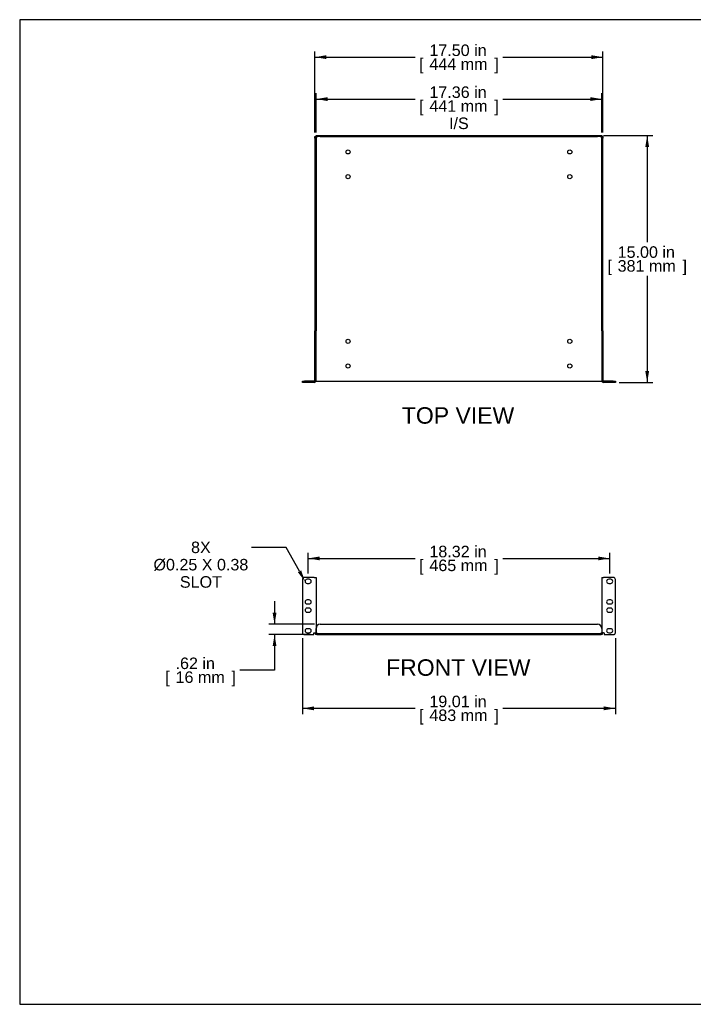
# Model space of a CAD drawing. Header units: inches. Extents: x 0 to 80.9, y 0 to 59.8.
# Tile 1 of 14: x 0 to 40.9, y 0 to 59.8. Entities that reach past the tile are written whole.
import ezdxf
from ezdxf import colors
from ezdxf.entities.mleader import LeaderData, LeaderLine
from ezdxf.enums import TextEntityAlignment as Align
from ezdxf.math import Vec2, Vec3

# ---------------------------------------------------------------- set-up
doc = ezdxf.new("R2010")
doc.units = ezdxf.units.IN
doc.header["$MEASUREMENT"] = 0
doc.layers.add('COM56024-1', color=7, linetype='Continuous')
doc.layers.add('Default', color=7, linetype='Continuous')
doc.styles.add('SEACAD_Arial', font='arial.ttf')
doc.dimstyles.new('WEB', dxfattribs={"dimtxt": 0.7, "dimasz": 0.7, "dimexe": 0.35, "dimexo": 0.35, "dimgap": 0.35, "dimtad": 0, "dimtih": 1, "dimtoh": 1, "dimzin": 4, "dimdsep": 46, "dimtxsty": 'SEACAD_Arial', "dimblk1": '_SE_FILLED', "dimblk2": '_SE_FILLED', "dimsah": 1, "dimcen": 0.35, "dimadec": 0, "dimazin": 0, "dimtfac": 1, "dimtdec": 0, "dimtofl": 0, "dimtmove": 0, "dimatfit": 3, "dimfxl": 1, "dimtolj": 1, "dimtzin": 4, "dimarcsym": 0})

# ---------------------------------------------------------------- blocks, each defined once
blk = doc.blocks.new('SE2')
at = {"layer": 'COM56024-1', "color": 7, "linetype": 'Continuous'}
for p, q in [((17.181, 25.79), (17.181, 22.572)), ((17.898, 25.915), (17.306, 25.915)), ((17.587, 25.806), (17.462, 25.806)), ((17.898, 25.915), (18.006, 25.915)), ((18.006, 25.915), (18.006, 22.555)), ((35.362, 25.915), (35.47, 25.915)), ((35.362, 25.915), (35.362, 22.555)), ((36.062, 25.915), (35.47, 25.915)), ((35.907, 25.806), (35.782, 25.806)), ((36.187, 22.572), (36.187, 25.79)), ((17.462, 25.556), (17.587, 25.556)), ((35.782, 25.556), (35.907, 25.556)), ((17.587, 24.556), (17.462, 24.556)), ((35.907, 24.556), (35.782, 24.556)), ((17.462, 24.306), (17.587, 24.306)), ((17.587, 24.056), (17.462, 24.056)), ((35.782, 24.306), (35.907, 24.306)), ((35.907, 24.056), (35.782, 24.056)), ((17.462, 23.806), (17.587, 23.806)), ((35.782, 23.806), (35.907, 23.806)), ((17.587, 22.806), (17.462, 22.806)), ((18.006, 22.564), (18.006, 22.822)), ((18.256, 23.072), (35.112, 23.072)), ((35.362, 22.822), (35.362, 22.564)), ((35.907, 22.806), (35.782, 22.806)), ((17.306, 22.447), (17.864, 22.447)), ((17.462, 22.556), (17.587, 22.556)), ((17.864, 22.555), (17.898, 22.555)), ((17.864, 22.447), (17.864, 22.555)), ((17.898, 22.555), (18.006, 22.555)), ((17.934, 22.555), (18.006, 22.555)), ((17.934, 22.555), (17.934, 22.555)), ((18.006, 22.555), (18.006, 22.555)), ((18.042, 22.519), (35.326, 22.519)), ((18.042, 22.447), (35.326, 22.447)), ((35.434, 22.555), (35.362, 22.555)), ((35.47, 22.555), (35.362, 22.555)), ((35.362, 22.555), (35.362, 22.555)), ((35.434, 22.555), (35.434, 22.555)), ((35.47, 22.555), (35.504, 22.555)), ((35.504, 22.555), (35.504, 22.447)), ((35.504, 22.447), (36.062, 22.447)), ((35.782, 22.556), (35.907, 22.556))]:
    blk.add_line(p, q, dxfattribs=at)
for centre, radius, start, end in [((17.306, 25.79), 0.125, 90, 180), ((17.462, 25.681), 0.125, 90, 270), ((17.587, 25.681), 0.125, 270, 90), ((35.782, 25.681), 0.125, 90, 270), ((35.907, 25.681), 0.125, 270, 90), ((36.062, 25.79), 0.125, 0, 90), ((17.462, 24.431), 0.125, 90, 270), ((17.587, 24.431), 0.125, 270, 90), ((35.782, 24.431), 0.125, 90, 270), ((35.907, 24.431), 0.125, 270, 90), ((17.462, 23.931), 0.125, 90, 270), ((17.587, 23.931), 0.125, 270, 90), ((35.782, 23.931), 0.125, 90, 270), ((35.907, 23.931), 0.125, 270, 90), ((17.462, 22.681), 0.125, 90, 270), ((17.587, 22.681), 0.125, 270, 90), ((18.256, 22.822), 0.25, 90, 180), ((35.112, 22.822), 0.25, 0, 90), ((35.782, 22.681), 0.125, 90, 270), ((35.907, 22.681), 0.125, 270, 90), ((17.306, 22.572), 0.125, 180, 270), ((18.042, 22.555), 0.108, 180, 270), ((17.997, 22.51), 0.055, 55.83882, 79.95932), ((18.042, 22.555), 0.036, 180, 270), ((18.042, 22.555), 0.0358, 261.84519, 270), ((35.326, 22.555), 0.036, 270, 0), ((35.326, 22.555), 0.108, 270, 0), ((35.326, 22.555), 0.0358, 270, 278.15481), ((35.372, 22.51), 0.055, 100.04068, 124.16118), ((36.062, 22.572), 0.125, 270, 0)]:
    blk.add_arc(centre, radius, start, end, dxfattribs=at)
for points, knots in [([(18.028, 22.555), (18.033, 22.553), (18.038, 22.55), (18.046, 22.543), (18.05, 22.538), (18.052, 22.532), (18.052, 22.529), (18.051, 22.526), (18.05, 22.524), (18.046, 22.521), (18.042, 22.52), (18.037, 22.519)], [0, 0, 0, 0, 0.25, 0.25, 0.5, 0.5, 0.625, 0.625, 0.75, 0.75, 1, 1, 1, 1]), ([(18.028, 22.555), (18.032, 22.549), (18.036, 22.543), (18.041, 22.532), (18.043, 22.526), (18.045, 22.521)], [0, 0, 0, 0, 0.125, 0.125, 0.2298274, 0.2298274, 0.2298274, 0.2298274]), ([(35.331, 22.519), (35.327, 22.52), (35.322, 22.521), (35.318, 22.524), (35.317, 22.526), (35.317, 22.529), (35.317, 22.531), (35.318, 22.536), (35.319, 22.538), (35.323, 22.542), (35.324, 22.544), (35.331, 22.55), (35.336, 22.553), (35.341, 22.555)], [0, 0, 0, 0, 0.25, 0.25, 0.375, 0.375, 0.5, 0.5, 0.625, 0.625, 0.75, 0.75, 1, 1, 1, 1])]:
    blk.add_open_spline(points, degree=3, knots=knots, dxfattribs=at)
blk.add_open_spline([(35.324, 22.521), (35.328, 22.533), (35.333, 22.545), (35.341, 22.555)], degree=3, dxfattribs=at)
blk = doc.blocks.new('SE3')
at = {"layer": 'COM56024-1', "color": 7, "linetype": 'Continuous'}
for p, q in [((17.934, 52.682), (18.006, 52.682)), ((17.934, 52.59), (17.934, 52.682)), ((18.006, 52.754), (18.256, 52.754)), ((18.006, 52.682), (18.006, 52.754)), ((18.006, 52.682), (18.006, 52.59)), ((18.256, 52.682), (18.006, 52.682)), ((18.037, 52.651), (18.042, 52.646)), ((18.037, 52.651), (18.042, 52.646)), ((18.256, 52.754), (35.112, 52.754)), ((18.256, 52.682), (35.112, 52.682)), ((35.112, 52.754), (35.362, 52.754)), ((35.362, 52.682), (35.112, 52.682)), ((35.331, 52.651), (35.326, 52.646)), ((35.331, 52.651), (35.326, 52.646)), ((35.362, 52.754), (35.362, 52.682)), ((35.362, 52.682), (35.434, 52.682)), ((35.362, 52.59), (35.362, 52.682)), ((35.434, 52.682), (35.434, 52.59)), ((18.006, 52.59), (17.934, 52.59)), ((17.934, 52.59), (17.934, 40.901)), ((18.006, 52.59), (18.006, 40.901)), ((35.434, 52.59), (35.362, 52.59)), ((35.362, 40.901), (35.362, 52.59)), ((35.434, 40.901), (35.434, 52.59)), ((18.006, 40.901), (17.934, 40.901)), ((17.934, 37.862), (17.934, 40.901)), ((18.006, 37.862), (18.006, 40.901)), ((35.362, 40.901), (35.362, 37.862)), ((35.362, 40.901), (35.434, 40.901)), ((35.434, 40.901), (35.434, 37.862)), ((17.181, 37.754), (17.181, 37.826)), ((17.181, 37.826), (17.306, 37.826)), ((17.306, 37.754), (17.181, 37.754)), ((17.898, 37.826), (17.306, 37.826)), ((17.898, 37.754), (17.306, 37.754)), ((18, 37.826), (18.006, 37.826)), ((18.006, 37.826), (18.042, 37.826)), ((18.042, 37.826), (35.326, 37.826)), ((35.326, 37.826), (35.362, 37.826)), ((35.368, 37.826), (35.362, 37.826)), ((36.062, 37.826), (35.47, 37.826)), ((36.062, 37.754), (35.47, 37.754)), ((36.062, 37.826), (36.187, 37.826)), ((36.187, 37.754), (36.062, 37.754)), ((36.187, 37.826), (36.187, 37.754))]:
    blk.add_line(p, q, dxfattribs=at)
for centre in [(19.95, 51.754), (33.418, 51.754), (19.95, 50.254), (33.418, 50.254), (19.95, 40.254), (33.418, 40.254), (19.95, 38.754), (33.418, 38.754)]:
    blk.add_circle(centre, 0.125, dxfattribs=at)
for centre, radius, start, end in [((17.898, 37.862), 0.036, 270, 0), ((17.898, 37.862), 0.108, 270, 0), ((35.47, 37.862), 0.108, 180, 270), ((35.47, 37.862), 0.036, 180, 270)]:
    blk.add_arc(centre, radius, start, end, dxfattribs=at)
for points, knots in [([(18.037, 52.651), (18.034, 52.647), (18.03, 52.643), (18.024, 52.639), (18.021, 52.638), (18.017, 52.637), (18.015, 52.637), (18.012, 52.638), (18.01, 52.64), (18.008, 52.643), (18.008, 52.645), (18.006, 52.651), (18.006, 52.656), (18.006, 52.661)], [0, 0, 0, 0, 0.25, 0.25, 0.375, 0.375, 0.5, 0.5, 0.625, 0.625, 0.75, 0.75, 1, 1, 1, 1]), ([(18.034, 52.655), (18.028, 52.651), (18.021, 52.649), (18.013, 52.645), (18.01, 52.645), (18.008, 52.644)], [0, 0, 0, 0, 0.125, 0.125, 0.1674801, 0.1674801, 0.1674801, 0.1674801]), ([(18.028, 52.682), (18.033, 52.682), (18.038, 52.682), (18.046, 52.68), (18.05, 52.679), (18.052, 52.674), (18.052, 52.672), (18.051, 52.668), (18.05, 52.665), (18.046, 52.659), (18.042, 52.655), (18.037, 52.651)], [0, 0, 0, 0, 0.25, 0.25, 0.5, 0.5, 0.625, 0.625, 0.75, 0.75, 1, 1, 1, 1]), ([(18.045, 52.68), (18.044, 52.678), (18.043, 52.676), (18.04, 52.667), (18.037, 52.661), (18.034, 52.655)], [0.8317434, 0.8317434, 0.8317434, 0.8317434, 0.875, 0.875, 1, 1, 1, 1]), ([(35.331, 52.651), (35.327, 52.655), (35.322, 52.659), (35.318, 52.665), (35.317, 52.667), (35.317, 52.672), (35.317, 52.674), (35.318, 52.677), (35.319, 52.678), (35.323, 52.68), (35.324, 52.681), (35.331, 52.682), (35.336, 52.682), (35.341, 52.682)], [0, 0, 0, 0, 0.25, 0.25, 0.375, 0.375, 0.5, 0.5, 0.625, 0.625, 0.75, 0.75, 1, 1, 1, 1]), ([(35.335, 52.655), (35.331, 52.661), (35.328, 52.668), (35.325, 52.676), (35.324, 52.678), (35.324, 52.68)], [0, 0, 0, 0, 0.125, 0.125, 0.1674801, 0.1674801, 0.1674801, 0.1674801]), ([(35.362, 52.661), (35.362, 52.656), (35.362, 52.651), (35.36, 52.643), (35.359, 52.639), (35.354, 52.637), (35.352, 52.637), (35.347, 52.638), (35.345, 52.638), (35.338, 52.643), (35.334, 52.647), (35.331, 52.651)], [0, 0, 0, 0, 0.25, 0.25, 0.5, 0.5, 0.625, 0.625, 0.75, 0.75, 1, 1, 1, 1]), ([(35.36, 52.644), (35.358, 52.645), (35.356, 52.645), (35.347, 52.649), (35.341, 52.651), (35.335, 52.655)], [0.8317434, 0.8317434, 0.8317434, 0.8317434, 0.875, 0.875, 1, 1, 1, 1])]:
    blk.add_open_spline(points, degree=3, knots=knots, dxfattribs=at)
blk = doc.blocks.new('DMBLK22')
at = {"layer": 'Default', "linetype": 'Continuous', "transparency": 16777216}
for points in [[(38.239, 52.054), (38.122, 52.754), (38.005, 52.054)], [(38.239, 38.454), (38.005, 38.454), (38.122, 37.754)]]:
    blk.add_hatch(color=7, dxfattribs=at).paths.add_polyline_path(points)
at = {"layer": 'Default', "color": 7, "linetype": 'Continuous', "transparency": 16777216}
for p, q in [((35.462, 52.754), (38.472, 52.754)), ((38.122, 52.754), (38.122, 46.269)), ((38.122, 44.239), (38.122, 37.754)), ((36.412, 37.754), (38.472, 37.754))]:
    blk.add_line(p, q, dxfattribs=at)
at = {"layer": 'Default', "color": 7, "linetype": 'Continuous', "transparency": 16777216, "style": 'SEACAD_Arial'}
for s, p in [('15.00 in', (36.326, 46.024)), ('[', (35.702, 45.184)), ('381 mm', (36.326, 45.184)), (']', (40.268, 45.184))]:
    blk.add_text(s, height=0.7, dxfattribs=at).set_placement(p, align=Align.TOP_LEFT)
blk = doc.blocks.new('_SE_FILLED')
at = {"color": 0}
blk.add_line((0, 0), (-1, 0), dxfattribs=at)
blk.add_solid([(0, 0), (-1, -0.1665), (-1, 0.1665), (0, 0)], dxfattribs=at)
blk = doc.blocks.new('DMBLK23')
at = {"layer": 'Default', "linetype": 'Continuous', "transparency": 16777216}
for points in [[(18.634, 57.625), (17.934, 57.508), (18.634, 57.392)], [(34.734, 57.625), (34.734, 57.392), (35.434, 57.508)]]:
    blk.add_hatch(color=7, dxfattribs=at).paths.add_polyline_path(points)
at = {"layer": 'Default', "color": 7, "linetype": 'Continuous', "transparency": 16777216}
for p, q in [((17.934, 52.94), (17.934, 57.858)), ((17.934, 57.508), (24.02, 57.508)), ((29.349, 57.508), (35.434, 57.508)), ((35.434, 52.94), (35.434, 57.858))]:
    blk.add_line(p, q, dxfattribs=at)
at = {"layer": 'Default', "color": 7, "linetype": 'Continuous', "transparency": 16777216, "style": 'SEACAD_Arial'}
for s, p in [('17.50 in', (24.889, 58.278)), ('[', (24.265, 57.438)), ('444 mm', (24.889, 57.438)), (']', (28.83, 57.438))]:
    blk.add_text(s, height=0.7, dxfattribs=at).set_placement(p, align=Align.TOP_LEFT)
blk = doc.blocks.new('DMBLK24')
at = {"layer": 'Default', "linetype": 'Continuous', "transparency": 16777216}
for points in [[(18.706, 55.078), (18.006, 54.962), (18.706, 54.845)], [(34.662, 55.078), (34.662, 54.845), (35.362, 54.962)]]:
    blk.add_hatch(color=7, dxfattribs=at).paths.add_polyline_path(points)
at = {"layer": 'Default', "color": 7, "linetype": 'Continuous', "transparency": 16777216}
for p, q in [((18.006, 52.94), (18.006, 55.312)), ((35.362, 52.94), (35.362, 55.312)), ((18.006, 54.962), (24.02, 54.962)), ((29.349, 54.962), (35.362, 54.962))]:
    blk.add_line(p, q, dxfattribs=at)
at = {"layer": 'Default', "color": 7, "linetype": 'Continuous', "transparency": 16777216, "style": 'SEACAD_Arial'}
for s, p in [('17.36 in', (24.889, 55.732)), ('[', (24.265, 54.892)), ('441 mm', (24.889, 54.892)), (']', (28.83, 54.892)), ('I/S', (26.083, 53.842))]:
    blk.add_text(s, height=0.7, dxfattribs=at).set_placement(p, align=Align.TOP_LEFT)
blk = doc.blocks.new('DMBLK26')
at = {"layer": 'Default', "linetype": 'Continuous', "transparency": 16777216}
for points in [[(17.881, 17.854), (17.881, 18.087), (17.181, 17.97)], [(35.487, 17.854), (36.187, 17.97), (35.487, 18.087)]]:
    blk.add_hatch(color=7, dxfattribs=at).paths.add_polyline_path(points)
at = {"layer": 'Default', "color": 7, "linetype": 'Continuous', "transparency": 16777216}
for p, q in [((17.181, 22.222), (17.181, 17.62)), ((36.187, 22.222), (36.187, 17.62)), ((24.02, 17.97), (17.181, 17.97)), ((36.187, 17.97), (29.349, 17.97))]:
    blk.add_line(p, q, dxfattribs=at)
at = {"layer": 'Default', "color": 7, "linetype": 'Continuous', "transparency": 16777216, "style": 'SEACAD_Arial'}
for s, p in [('19.01 in', (24.889, 18.74)), ('[', (24.265, 17.9)), (']', (28.83, 17.9)), ('483 mm', (24.889, 17.9))]:
    blk.add_text(s, height=0.7, dxfattribs=at).set_placement(p, align=Align.TOP_LEFT)
blk = doc.blocks.new('DMBLK27')
at = {"layer": 'Default', "linetype": 'Continuous', "transparency": 16777216}
for points in [[(18.224, 27.189), (17.524, 27.072), (18.224, 26.956)], [(35.144, 27.189), (35.144, 26.956), (35.844, 27.072)]]:
    blk.add_hatch(color=7, dxfattribs=at).paths.add_polyline_path(points)
at = {"layer": 'Default', "color": 7, "linetype": 'Continuous', "transparency": 16777216}
for p, q in [((17.524, 26.156), (17.524, 27.422)), ((17.524, 27.072), (24.02, 27.072)), ((29.349, 27.072), (35.844, 27.072)), ((35.844, 26.156), (35.844, 27.422))]:
    blk.add_line(p, q, dxfattribs=at)
at = {"layer": 'Default', "color": 7, "linetype": 'Continuous', "transparency": 16777216, "style": 'SEACAD_Arial'}
for s, p in [('18.32 in', (24.889, 27.842)), ('[', (24.265, 27.002)), ('465 mm', (24.889, 27.002)), (']', (28.83, 27.002))]:
    blk.add_text(s, height=0.7, dxfattribs=at).set_placement(p, align=Align.TOP_LEFT)
blk = doc.blocks.new('DMBLK28')
at = {"layer": 'Default', "linetype": 'Continuous', "transparency": 16777216}
for points in [[(15.366, 23.772), (15.483, 23.072), (15.599, 23.772)], [(15.366, 21.747), (15.599, 21.747), (15.483, 22.447)]]:
    blk.add_hatch(color=7, dxfattribs=at).paths.add_polyline_path(points)
at = {"layer": 'Default', "color": 7, "linetype": 'Continuous', "transparency": 16777216}
for p, q in [((15.483, 24.472), (15.483, 23.072)), ((17.906, 23.072), (15.133, 23.072)), ((17.692, 22.447), (15.133, 22.447)), ((15.483, 22.447), (15.483, 20.284)), ((15.483, 20.284), (13.383, 20.284))]:
    blk.add_line(p, q, dxfattribs=at)
at = {"layer": 'Default', "color": 7, "linetype": 'Continuous', "transparency": 16777216, "style": 'SEACAD_Arial'}
for s, p in [('.62 in', (9.47, 21.054)), ('[', (8.846, 20.214)), ('16 mm', (9.47, 20.214)), (']', (12.864, 20.214))]:
    blk.add_text(s, height=0.7, dxfattribs=at).set_placement(p, align=Align.TOP_LEFT)

msp = doc.modelspace()

# ---------------------------------------------------------------- linework, layer by layer
at = {"layer": 'Default', "color": 7, "linetype": 'Continuous'}
for p, q in [((80, 59.783), (0, 59.783)), ((0, 59.783), (0, 0)), ((0, 0), (80, 0))]:
    msp.add_line(p, q, dxfattribs=at)

# ---------------------------------------------------------------- block references
at = {"layer": 'Default'}
for name in ['SE3', 'SE2']:
    msp.add_blockref(name, (0, 0), dxfattribs=at)

# ---------------------------------------------------------------- texts
at = {"layer": 'Default', "color": 7, "linetype": 'Continuous', "style": 'SEACAD_Arial'}
for s, p in [('TOP VIEW', (23.217, 36.254)), ('FRONT VIEW', (22.26, 20.947))]:
    msp.add_text(s, height=1, dxfattribs=at).set_placement(p, align=Align.TOP_LEFT)

# ---------------------------------------------------------------- dimensions: what is measured, and where the dimension line sits
at = {"layer": 'Default', "color": 7, "linetype": 'Continuous'}
for base, p1, p2, angle, text, picture, middle, dimtype in [((17.934, 57.508), (17.934, 52.59), (35.434, 52.59), 0, '\\A1;<>', 'DMBLK23', (26.684, 57.508), 161), ((18.006, 54.962), (18.006, 52.59), (35.362, 52.59), 0, '\\A1;<>\\PI/S', 'DMBLK24', (26.684, 54.962), 161), ((38.122, 37.754), (35.112, 52.754), (36.062, 37.754), 90, '\\A1;<>', 'DMBLK22', (38.122, 45.254), 160), ((17.524, 27.072), (17.524, 25.806), (35.844, 25.806), 0, '\\A1;<>', 'DMBLK27', (26.684, 27.072), 161), ((15.482756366, 22.447038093), (18.256342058, 23.072038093), (18.042263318, 22.447038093), 90, '\\A1;<>', 'DMBLK28', (13.382756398, 20.284346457), 160)]:
    dim = msp.add_linear_dim(base=base, p1=p1, p2=p2, angle=angle, text=text, dimstyle='WEB', dxfattribs=at)
    dim.commit()
    dim.dimension.update_dxf_attribs({"geometry": picture, "text_midpoint": middle, "dimtype": dimtype})
dim = msp.add_linear_dim(base=(17.181, 17.97), p1=(36.187, 22.572), p2=(17.181, 22.572), text='\\A1;<>', dimstyle='WEB', dxfattribs=at)
dim.commit()
dim.dimension.update_dxf_attribs({"geometry": 'DMBLK26', "text_midpoint": (26.684, 17.97), "dimtype": 160})

# ---------------------------------------------------------------- leaders
ml = msp.add_multileader_mtext('Standard', dxfattribs=at)
ml.set_content('{\\pxsm0.9;\\fArial|b0||i0||c0|p34;\\W1.;8X\\P%%c0.25 X 0.38\\PSLOT\\P}', color=7)
ml.set_leader_properties()
ml.build(insert=Vec2(0, 0))
ml.multileader.update_dxf_attribs({"dogleg_length": 2.1, "arrow_head_size": 0.7})
ctx = ml.context
ctx.base_point, ctx.char_height, ctx.arrow_head_size, ctx.landing_gap_size = Vec3(8.081, 27.479), 0.7, 0.7, 0.245
ctx.text_align_type = 1
notes = []
notes.append((ctx, [(0, (1, 1, 0), (16.191, 27.739), (-1, 0), 2.1, [(0, [(17.337, 25.681)], 0, [])])]))
ctx.mtext.insert, ctx.mtext.alignment = Vec3(11.008, 28.095), 2
for ctx, leaders in notes:
    for number, flags, end, landing, length, lines in leaders:
        leader = LeaderData()
        leader.index, (leader.has_last_leader_line, leader.has_dogleg_vector, leader.attachment_direction) = number, flags
        leader.last_leader_point, leader.dogleg_vector, leader.dogleg_length = Vec3(end), Vec3(landing), length
        for number, points, colour, breaks in lines:
            line = LeaderLine()
            line.index, line.vertices, line.color, line.breaks = number, Vec3.list(points), colors.encode_raw_color(colour), breaks
            leader.lines.append(line)
        ctx.leaders.append(leader)

doc.saveas('drawing.dxf')
